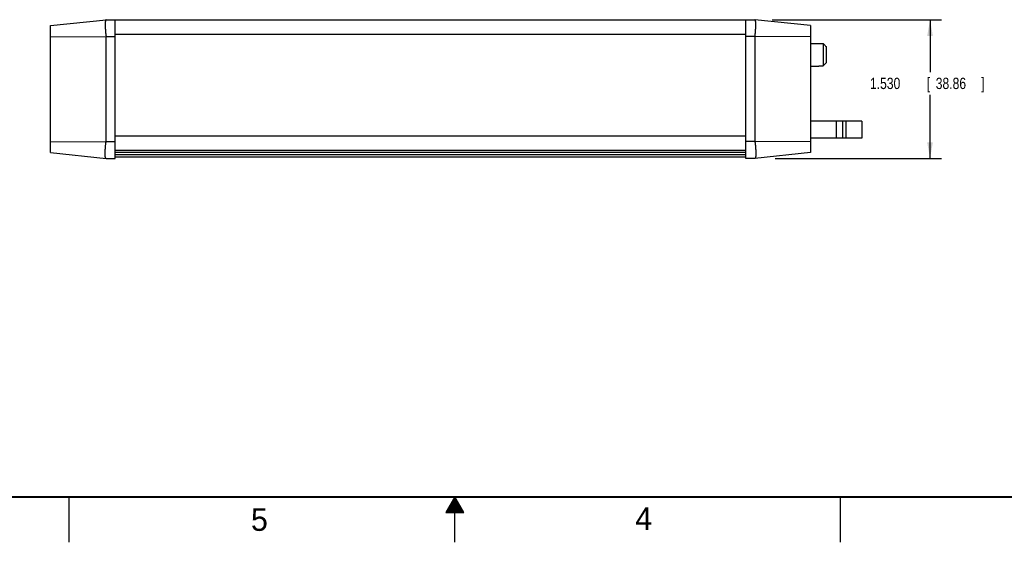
# Model space of a CAD drawing. Header units: inches. Extents: x 0 to 34, y 0 to 22.
# Tile 5 of 13: x 12.2 to 23.1, y 0 to 5.8. Entities that reach past the tile are written whole.
import ezdxf

# ---------------------------------------------------------------- set-up
doc = ezdxf.new("R2010")
doc.units = ezdxf.units.IN
doc.header["$LTSCALE"] = 1.87
doc.header["$MEASUREMENT"] = 0
doc.layers.get('0').update_dxf_attribs({"linetype": 'CONTINUOUS'})
doc.layers.add('DIMENSIONS', color=7, linetype='CONTINUOUS')
doc.styles.get("Standard").update_dxf_attribs({"font": 'txt', "width": 0.8})
doc.dimstyles.new('DIMSTYLE_1', dxfattribs={"dimtxt": 0.125, "dimasz": 0.18, "dimexe": 0.18, "dimexo": 0.0625, "dimgap": 0.09, "dimtad": 0, "dimtih": 1, "dimtoh": 1, "dimdec": 3, "dimzin": 4, "dimdsep": 46, "dimtxsty": 'STANDARD', "dimblk": '_FILLED', "dimblk1": '_FILLED', "dimblk2": '_FILLED', "dimcen": 0.09, "dimadec": 0, "dimazin": 0, "dimtp": 0.01, "dimtm": 0.01, "dimtfac": 1, "dimtdec": 3, "dimtofl": 0, "dimtmove": 0, "dimatfit": 3, "dimldrblk": '_FILLED', "dimfxl": 1, "dimtolj": 1, "dimtzin": 4, "dimarcsym": 0})

# ---------------------------------------------------------------- blocks, each defined once
blk = doc.blocks.new('_FILLED')
at = {"color": 0, "linetype": 'BYBLOCK'}
blk.add_solid([(0, 0), (-1, 0.174), (-1, -0.174)], dxfattribs=at)
blk = doc.blocks.new('*D10')
at = {"layer": 'DIMENSIONS', "color": 2, "linetype": 'CONTINUOUS'}
for p, q in [((20.498, 5.759), (22.362, 5.759)), ((22.237, 5.759), (22.237, 5.182)), ((22.237, 4.229), (22.237, 4.932)), ((20.532, 4.229), (22.362, 4.229))]:
    blk.add_line(p, q, dxfattribs=at)
at = {"layer": 'DIMENSIONS', "color": 2, "linetype": 'CONTINUOUS', "xscale": 0.18, "yscale": 0.18, "zscale": 0.18}
for p, rotation in [((22.237, 5.759), 90), ((22.237, 4.229), 270)]:
    blk.add_blockref('_FILLED', p, dxfattribs=dict(at, rotation=rotation))
at = {"layer": 'DIMENSIONS', "color": 2, "linetype": 'CONTINUOUS', "width": 0.8}
for s, p in [('1.530', (21.575, 4.995)), ('[', (22.2, 4.995)), ('38.86', (22.3, 4.995)), (']', (22.8, 4.995))]:
    blk.add_text(s, height=0.125, dxfattribs=at).set_placement(p)

msp = doc.modelspace()

# ---------------------------------------------------------------- linework, layer by layer
at = {"color": 7, "linetype": 'CONTINUOUS'}
for p, q in [((12.5452, 5.6944), (13.1572, 5.7594)), ((13.1572, 5.7594), (20.3072, 5.7594)), ((13.2572, 4.2294), (13.2572, 5.7594)), ((20.2072, 4.2294), (20.2072, 5.7594)), ((20.9192, 5.6944), (20.3072, 5.7594)), ((12.5452, 4.2944), (12.5452, 5.6944)), ((20.9192, 5.6944), (20.9192, 4.2944)), ((12.5452, 5.5714), (13.157, 5.5754)), ((13.1572, 4.4164), (13.1572, 5.5724)), ((13.1572, 5.5724), (13.2572, 5.5724)), ((13.2572, 5.5984), (20.2072, 5.5984)), ((20.3072, 5.5724), (20.2072, 5.5724)), ((20.3072, 5.5724), (20.3072, 4.4164)), ((20.9192, 5.5714), (20.3075, 5.5754)), ((20.9192, 5.4984), (21.0132, 5.4984)), ((21.0132, 5.4984), (21.0132, 5.4962)), ((21.0132, 5.4962), (21.06, 5.4962)), ((21.06, 5.4962), (21.06, 5.2506)), ((21.0912, 5.4641), (21.0912, 5.2826)), ((20.9192, 5.2484), (21.0132, 5.2484)), ((21.0132, 5.2506), (21.06, 5.2506)), ((21.0132, 5.2506), (21.0132, 5.2484)), ((21.4872, 4.6404), (20.9192, 4.6404)), ((21.2013, 4.6404), (21.2013, 4.4524)), ((21.2738, 4.6404), (21.2738, 4.4524)), ((21.308, 4.6404), (21.308, 4.4524)), ((21.4872, 4.6404), (21.4872, 4.4524)), ((13.2572, 4.4784), (20.2072, 4.4784)), ((21.4872, 4.4524), (20.9192, 4.4524)), ((12.5452, 4.4174), (13.157, 4.4134)), ((13.1572, 4.4164), (13.2572, 4.4164)), ((20.3072, 4.4164), (20.2072, 4.4164)), ((20.9192, 4.4174), (20.3075, 4.4134)), ((12.5452, 4.2944), (13.1572, 4.2294)), ((20.2072, 4.3174), (13.2572, 4.3174)), ((20.2072, 4.2944), (13.2572, 4.2944)), ((20.2072, 4.2694), (13.2572, 4.2694)), ((20.2072, 4.2444), (13.2572, 4.2444)), ((20.9192, 4.2944), (20.3072, 4.2294)), ((13.1572, 4.2294), (13.2572, 4.2294)), ((20.3072, 4.2294), (20.2072, 4.2294))]:
    msp.add_line(p, q, dxfattribs=at)
at = {"color": 2, "linetype": 'CONTINUOUS'}
for p, q in [((12.75, 0), (12.75, 0.5)), ((17, 0.5), (16.902, 0.3303)), ((16.9654, 0.44), (17.0347, 0.44)), ((16.9712, 0.45), (17.0289, 0.45)), ((16.9769, 0.46), (17.0231, 0.46)), ((16.9827, 0.47), (17.0173, 0.47)), ((16.9885, 0.48), (17.0116, 0.48)), ((16.9942, 0.49), (17.0058, 0.49)), ((17.098, 0.3303), (17, 0.5)), ((17, 0), (17, 0.5)), ((21.25, 0), (21.25, 0.5)), ((16.902, 0.3303), (17.098, 0.3303)), ((16.9076, 0.34), (17.0924, 0.34)), ((16.9134, 0.35), (17.0866, 0.35)), ((16.9192, 0.36), (17.0808, 0.36)), ((16.925, 0.37), (17.0751, 0.37)), ((16.9307, 0.38), (17.0693, 0.38)), ((16.9365, 0.39), (17.0635, 0.39)), ((16.9423, 0.4), (17.0578, 0.4)), ((16.9481, 0.41), (17.052, 0.41)), ((16.9538, 0.42), (17.0462, 0.42)), ((16.9596, 0.43), (17.0404, 0.43))]:
    msp.add_line(p, q, dxfattribs=at)
at = {"color": 7, "linetype": 'CONTINUOUS', "const_width": 0.02}
msp.add_lwpolyline([(0.5, 0.5), (33.5, 0.5)], dxfattribs=at)
at = {"color": 7, "linetype": 'CONTINUOUS'}
for points, knots in [([(13.157, 5.7594), (13.1566, 5.7593), (13.1557, 5.7591), (13.1545, 5.7582), (13.1534, 5.757), (13.1524, 5.7553), (13.1516, 5.7532), (13.1508, 5.7507), (13.1501, 5.7478), (13.1495, 5.7445), (13.149, 5.7408), (13.1485, 5.7367), (13.1482, 5.7323), (13.1479, 5.7274), (13.1476, 5.7222), (13.1475, 5.7166), (13.1474, 5.7107), (13.1473, 5.7045), (13.1474, 5.698), (13.1475, 5.6912), (13.1476, 5.6841), (13.1479, 5.6767), (13.1482, 5.6691), (13.1486, 5.6613), (13.149, 5.6533), (13.1495, 5.6451), (13.1502, 5.6367), (13.1509, 5.6282), (13.1516, 5.6196), (13.1525, 5.6109), (13.1535, 5.6021), (13.1546, 5.5932), (13.1557, 5.5843), (13.1566, 5.5783), (13.157, 5.5754)], [0, 0, 0, 0, 0.0070977, 0.0146302, 0.0232506, 0.0334033, 0.045338, 0.0592095, 0.0750839, 0.0930022, 0.1129675, 0.1349611, 0.1589664, 0.1849258, 0.2128114, 0.2425428, 0.2740771, 0.3073278, 0.3422237, 0.3786899, 0.4166216, 0.4559565, 0.4965687, 0.5383952, 0.5813064, 0.6252235, 0.6700337, 0.7156251, 0.7619159, 0.808768, 0.8561183, 0.9038272, 0.951829, 1, 1, 1, 1]), ([(20.3075, 5.5754), (20.3079, 5.5784), (20.3088, 5.5846), (20.31, 5.5938), (20.3111, 5.6029), (20.3121, 5.612), (20.313, 5.621), (20.3138, 5.6299), (20.3145, 5.6386), (20.3151, 5.6472), (20.3156, 5.6556), (20.3161, 5.6638), (20.3164, 5.6718), (20.3167, 5.6796), (20.3169, 5.6871), (20.3171, 5.6943), (20.3171, 5.7012), (20.3171, 5.7078), (20.3171, 5.714), (20.3169, 5.7199), (20.3167, 5.7254), (20.3164, 5.7306), (20.3161, 5.7353), (20.3156, 5.7397), (20.3151, 5.7436), (20.3145, 5.7471), (20.3138, 5.7502), (20.313, 5.7528), (20.3122, 5.7551), (20.3112, 5.7568), (20.3101, 5.7582), (20.3088, 5.7591), (20.3079, 5.7593), (20.3075, 5.7594)], [0, 0, 0, 0, 0.0497233, 0.0992608, 0.1484829, 0.1973092, 0.2455928, 0.2932604, 0.340157, 0.3862044, 0.4312583, 0.4752261, 0.5179878, 0.559432, 0.5994667, 0.6379694, 0.6748698, 0.7100459, 0.7434406, 0.7749459, 0.8045099, 0.8320502, 0.857518, 0.8808633, 0.9020463, 0.9210562, 0.9378813, 0.9525642, 0.9651663, 0.975844, 0.9848563, 0.9926723, 1, 1, 1, 1]), ([(13.157, 5.5754), (13.1571, 5.575), (13.1572, 5.5744), (13.1572, 5.5734), (13.1572, 5.5727), (13.1572, 5.5724)], [0, 0, 0, 0, 0.3363917, 0.6691082, 1, 1, 1, 1]), ([(20.3072, 5.5724), (20.3072, 5.5727), (20.3073, 5.5734), (20.3073, 5.5744), (20.3074, 5.575), (20.3075, 5.5754)], [0, 0, 0, 0, 0.3308918, 0.6636083, 1, 1, 1, 1]), ([(21.06, 5.4962), (21.0639, 5.4922), (21.0712, 5.4847), (21.0816, 5.474), (21.0882, 5.4673), (21.0912, 5.4641)], [0, 0, 0, 0, 0.3719708, 0.7043317, 1, 1, 1, 1]), ([(21.0912, 5.2826), (21.0882, 5.2795), (21.0817, 5.2728), (21.0713, 5.2621), (21.0639, 5.2546), (21.06, 5.2506)], [0, 0, 0, 0, 0.2934161, 0.6255764, 1, 1, 1, 1]), ([(13.157, 4.2294), (13.1566, 4.2295), (13.1557, 4.2297), (13.1545, 4.2306), (13.1534, 4.2318), (13.1524, 4.2335), (13.1516, 4.2356), (13.1508, 4.238), (13.1501, 4.2409), (13.1495, 4.2442), (13.149, 4.2479), (13.1485, 4.252), (13.1482, 4.2565), (13.1479, 4.2614), (13.1476, 4.2666), (13.1475, 4.2721), (13.1474, 4.278), (13.1473, 4.2843), (13.1474, 4.2908), (13.1475, 4.2976), (13.1476, 4.3047), (13.1479, 4.3121), (13.1482, 4.3197), (13.1486, 4.3275), (13.149, 4.3355), (13.1495, 4.3437), (13.1502, 4.3521), (13.1509, 4.3606), (13.1516, 4.3692), (13.1525, 4.3779), (13.1535, 4.3867), (13.1546, 4.3956), (13.1557, 4.4045), (13.1566, 4.4104), (13.157, 4.4134)], [0, 0, 0, 0, 0.0070977, 0.0146302, 0.0232506, 0.0334033, 0.045338, 0.0592095, 0.0750839, 0.0930022, 0.1129675, 0.1349611, 0.1589664, 0.1849258, 0.2128114, 0.2425428, 0.2740771, 0.3073278, 0.3422237, 0.3786899, 0.4166216, 0.4559565, 0.4965687, 0.5383952, 0.5813064, 0.6252235, 0.6700337, 0.7156251, 0.7619159, 0.808768, 0.8561183, 0.9038272, 0.951829, 1, 1, 1, 1]), ([(13.157, 4.4134), (13.1571, 4.4138), (13.1572, 4.4144), (13.1572, 4.4154), (13.1572, 4.4161), (13.1572, 4.4164)], [0, 0, 0, 0, 0.3363917, 0.6691082, 1, 1, 1, 1]), ([(20.3072, 4.4164), (20.3072, 4.4161), (20.3073, 4.4154), (20.3073, 4.4144), (20.3074, 4.4138), (20.3075, 4.4134)], [0, 0, 0, 0, 0.3308918, 0.6636083, 1, 1, 1, 1]), ([(20.3075, 4.4134), (20.3079, 4.4104), (20.3088, 4.4042), (20.31, 4.395), (20.3111, 4.3859), (20.3121, 4.3768), (20.313, 4.3678), (20.3138, 4.3589), (20.3145, 4.3502), (20.3151, 4.3416), (20.3156, 4.3332), (20.3161, 4.3249), (20.3164, 4.317), (20.3167, 4.3092), (20.3169, 4.3017), (20.3171, 4.2945), (20.3171, 4.2876), (20.3171, 4.281), (20.3171, 4.2748), (20.3169, 4.2689), (20.3167, 4.2634), (20.3164, 4.2582), (20.3161, 4.2534), (20.3156, 4.2491), (20.3151, 4.2452), (20.3145, 4.2417), (20.3138, 4.2386), (20.313, 4.2359), (20.3122, 4.2337), (20.3112, 4.232), (20.3101, 4.2306), (20.3088, 4.2297), (20.3079, 4.2295), (20.3075, 4.2294)], [0, 0, 0, 0, 0.0497233, 0.0992608, 0.1484829, 0.1973092, 0.2455928, 0.2932604, 0.340157, 0.3862044, 0.4312583, 0.4752261, 0.5179878, 0.559432, 0.5994667, 0.6379694, 0.6748698, 0.7100459, 0.7434406, 0.7749459, 0.8045099, 0.8320502, 0.857518, 0.8808633, 0.9020463, 0.9210562, 0.9378813, 0.9525642, 0.9651663, 0.975844, 0.9848563, 0.9926723, 1, 1, 1, 1])]:
    msp.add_open_spline(points, degree=3, knots=knots, dxfattribs=at)

# ---------------------------------------------------------------- texts
at = {"color": 2, "linetype": 'CONTINUOUS'}
for s, p in [('5', (14.754, 0.1262)), ('4', (18.9884, 0.1369))]:
    msp.add_text(s, height=0.25, dxfattribs=at).set_placement(p)

# ---------------------------------------------------------------- dimensions: what is measured, and where the dimension line sits
at = {"layer": 'DIMENSIONS', "color": 2, "linetype": 'CONTINUOUS'}
dim = msp.add_linear_dim(base=(22.2372, 5.7594), p1=(20.5318, 4.2294), p2=(20.4978, 5.7594), angle=90, dimstyle='DIMSTYLE_1', dxfattribs=at)
dim.commit()
dim.dimension.update_dxf_attribs({"geometry": '*D10', "text_midpoint": (22.2372, 5.057), "dimtype": 160})

doc.saveas('drawing.dxf')
